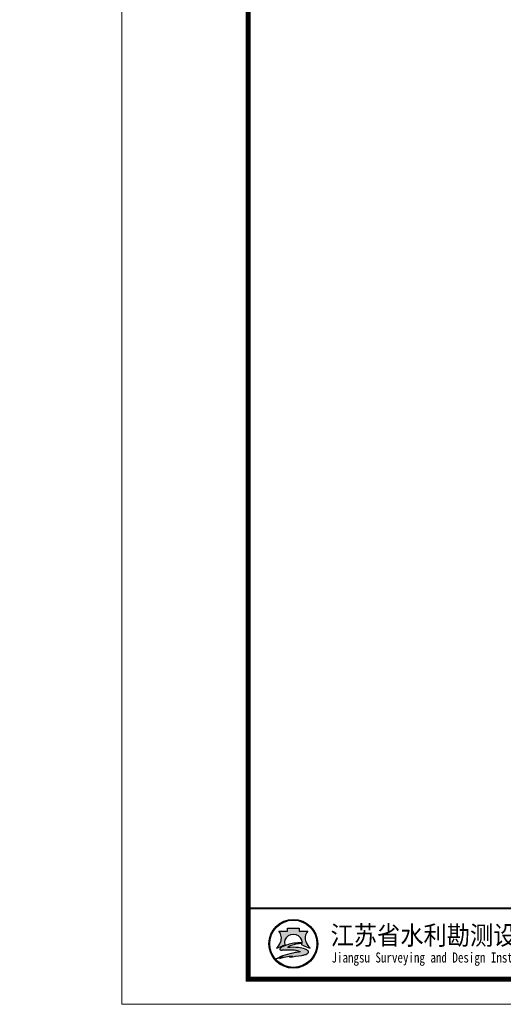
# Model space of a CAD drawing. Header units: millimetres. Extents: x 23444 to 5207685, y 10638 to 5641001.
# Tile 2 of 5: x 74072 to 75426, y 10638 to 13399. Entities that reach past the tile are written whole.
import ezdxf
from ezdxf.enums import TextEntityAlignment as Align

# ---------------------------------------------------------------- set-up
doc = ezdxf.new("R2010")
doc.units = ezdxf.units.MM
doc.layers.add('细线', color=7, linetype='Continuous')
doc.styles.add('0.5标框渠道', font='tssdeng.shx', dxfattribs={"width": 0.8, "height": 10, "bigfont": 'hztxt.shx'})
doc.styles.add('图框', font='仿宋_GB2312.TTF', dxfattribs={"width": 0.8, "height": 4})
doc.dimstyles.new('0.5标框（渠道）', dxfattribs={"dimtxt": 15, "dimasz": 5, "dimexe": 8, "dimexo": 8, "dimgap": 1.5, "dimtad": 1, "dimtxsty": '0.5标框渠道', "dimblk": 'OBLIQUE', "dimcen": 2, "dimadec": 0, "dimazin": 0, "dimtfac": 1, "dimtix": 1, "dimtmove": 0, "dimatfit": 3, "dimldrblk": 'OBLIQUE', "dimfxl": 0, "dimarcsym": 0})

# ---------------------------------------------------------------- blocks, each defined once
blk = doc.blocks.new('_Oblique')
at = {"color": 0, "linetype": 'ByBlock', "lineweight": -2}
blk.add_line((-0.5, -0.5), (0.5, 0.5), dxfattribs=at)
blk = doc.blocks.new('*D15')
at = {"layer": 'Defpoints', "color": 0}
for p in [(5207679.357982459, 4704743.057859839), (27468.2339434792, 12267.5350627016), (27480.62895136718, 12253.85179113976)]:
    blk.add_point(p, dxfattribs=at)
at = {"layer": '细线', "color": 0, "lineweight": -2}
for p, q in [((5207666.962974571, 4704756.741131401), (4359580.833556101, 5640987.917548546)), ((5207665.851273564, 4704755.734095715), (5207672.892046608, 4704762.111988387)), ((5207679.357982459, 4704743.057859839), (5207666.962974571, 4704756.741131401)), ((5207678.246281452, 4704742.050824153), (5207685.287054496, 4704748.428716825))]:
    blk.add_line(p, q, dxfattribs=at)
at = {"layer": '细线', "color": 0, "lineweight": -2, "xscale": 5, "yscale": 5, "zscale": 5}
for p, rotation in [((5207666.962974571, 4704756.741131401), 132.1718948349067), ((5207679.357982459, 4704743.057859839), 312.1718948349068)]:
    blk.add_blockref('_Oblique', p, dxfattribs=dict(at, rotation=rotation))
at = {"layer": '细线', "color": 0, "insert": (4359595.102585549, 5640982.420254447), "char_height": 10, "attachment_point": 5, "rotation": 312.17189483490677, "style": '0.5标框渠道'}
blk.add_mtext('18,46', dxfattribs=at)
blk = doc.blocks.new('A$C05D009C4')
h = blk.add_hatch(color=152)
h.dxf.hatch_style = 1
h.paths.add_polyline_path([(38.76634422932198, 12.00000043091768, 1), (29.08865293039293, 12.00000043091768, 1)])
h.paths.add_polyline_path([(38.60348013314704, 12.00000043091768, 1), (29.25151702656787, 12.00000043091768, 1)], flags=16)
h = blk.add_hatch(color=152)
h.dxf.hatch_style = 1
edge = h.paths.add_edge_path()
edge.add_arc((35.80941788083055, 9.575133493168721), 1.461698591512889, 43.31770961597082, 70.37003522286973)
edge.add_arc((34.42980354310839, 5.707128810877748), 5.568375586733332, 70.37003522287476, 84.52854590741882)
edge.add_arc((33.84297116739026, -0.4193505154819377), 11.72289597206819, 84.5285459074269, 95.17746754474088)
edge.add_arc((33.98455820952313, 9.871856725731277), 1.831337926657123, 111.7965680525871, 130.9174013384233, ccw=False)
edge.add_arc((35.88031062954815, 5.131314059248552), 6.936886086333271, 98.84274785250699, 111.79656805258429, ccw=False)
edge.add_arc((36.94667027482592, -1.723119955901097), 13.873772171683, 95.21036804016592, 98.84274785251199, ccw=False)
edge.add_ellipse((33.92749857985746, 12.29239262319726), major_axis=(-1.773815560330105, 0), ratio=0.8776980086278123, start_angle=172.6538623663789, end_angle=176.9129867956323)
edge.add_arc((35.5198629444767, 1.961408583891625), 10.24870363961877, 88.99992913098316, 98.52267106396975)
edge.add_arc((35.12653322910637, 4.586134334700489), 7.594670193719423, 98.5226710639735, 116.8491039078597)
edge.add_arc((32.25213067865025, 10.26438692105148), 1.230336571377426, 116.8491039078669, 139.2900683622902)
edge.add_arc((31.46765470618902, 10.93937932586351), 0.1954369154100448, 139.2900683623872, 263.050638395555)
edge.add_arc((31.6508042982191, 12.44199076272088), 1.70916902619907, 263.0506383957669, 272.136251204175)
edge.add_arc((32.81845198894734, -18.86063921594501), 29.61523112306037, 88.46268833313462, 92.13625120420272, ccw=False)
edge.add_arc((33.47617064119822, 5.646726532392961), 5.099041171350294, 68.07113774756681, 88.46268833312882, ccw=False)
edge.add_arc((37.58583333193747, -10.91731833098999), 21.4080615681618, 95.91294384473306, 98.79521578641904)
edge.add_arc((36.21854744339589, -2.080308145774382), 12.46590188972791, 98.79521578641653, 117.8496747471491)
edge.add_arc((94.71745532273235, -228.4932870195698), 245.9934265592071, 104.7703900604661, 105.15790668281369, ccw=False)
edge.add_line((32.00239593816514, 9.371353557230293), (31.19887532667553, 9.045501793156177))
edge.add_arc((52.56004672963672, -88.12407043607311), 99.48982566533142, 100.90627282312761, 102.39834375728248, ccw=False)
edge.add_line((33.73627840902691, 9.56877043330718), (33.12568101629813, 9.380185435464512))
edge.add_arc((30.81630882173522, 37.972111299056), 28.68503833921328, 274.6177604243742, 279.6944367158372)
edge.add_arc((34.87653799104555, 14.20489724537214), 4.573507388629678, 279.694436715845, 287.6119267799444)
edge.add_arc((35.76080622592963, 11.41934255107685), 1.650966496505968, 287.6119267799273, 311.5140981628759)
edge.add_arc((36.67269599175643, 10.38914956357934), 0.2751610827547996, 311.5140981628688, 403.3177096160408)
edge = h.paths.add_edge_path()
edge.add_arc((38.34861255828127, 13.13700150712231), 2.066422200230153, 138.9741968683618, 204.1180883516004, ccw=False)
edge.add_line((36.78967462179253, 14.493398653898), (35.09257135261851, 14.49339865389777))
edge.add_line((35.09257135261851, 14.49339865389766), (35.09257135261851, 15.08006322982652))
edge.add_line((35.09257135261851, 15.08006322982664), (32.76242580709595, 15.08006322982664))
edge.add_line((32.7624258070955, 15.08006322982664), (32.7624258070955, 14.493398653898))
edge.add_line((32.7624258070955, 14.493398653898), (31.06532253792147, 14.49339865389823))
edge.add_arc((29.50638460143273, 13.13700150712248), 2.066422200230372, -24.118088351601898, 41.0258031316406, ccw=False)
edge.add_arc((27.96985254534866, 13.82490774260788), 3.749914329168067, 314.34412131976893, 335.8819116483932, ccw=False)
edge.add_arc((29.92445522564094, 14.17747483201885), 3.106664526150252, 282.3877277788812, 290.1465811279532)
edge.add_arc((26.86021156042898, 22.52986721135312), 12.00340818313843, 290.1465811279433, 296.6495194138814)
edge.add_ellipse((33.92749857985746, 12.29239262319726), major_axis=(-1.773815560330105, 0), ratio=0.8776980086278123, start_angle=176.9129867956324, end_angle=378.37473811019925, ccw=False)
edge.add_ellipse((33.92749857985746, 12.29239262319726), major_axis=(-1.773815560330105, 0), ratio=0.8776980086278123, start_angle=172.653862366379, end_angle=176.9129867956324, ccw=False)
edge.add_ellipse((33.92749857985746, 12.29239262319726), major_axis=(-1.773815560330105, 0), ratio=0.8776980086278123, start_angle=161.6252618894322, end_angle=172.653862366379, ccw=False)
edge.add_arc((40.9947855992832, 22.52986721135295), 12.00340818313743, 243.3504805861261, 249.853418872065)
edge.add_arc((37.93054193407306, 14.17747483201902), 3.106664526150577, 249.8534188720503, 257.61227222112)
edge.add_arc((39.8851446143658, 13.82490774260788), 3.74991432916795, 204.1180883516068, 225.6558786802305, ccw=False)
at = {"lineweight": 0}
for p, q in [((-9.660525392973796e-07, 4.309176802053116e-07), (-9.660525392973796e-07, 297.000000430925)), ((419.9999990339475, 4.309176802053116e-07), (-9.660525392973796e-07, 4.309176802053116e-07))]:
    blk.add_line(p, q, dxfattribs=at)
at = {"lineweight": 0, "const_width": 1}
blk.add_lwpolyline([(24.99999903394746, 292.000000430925), (414.9999990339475, 292.000000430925), (414.9999990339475, 5.000000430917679), (24.99999903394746, 5.000000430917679)], close=True, dxfattribs=at)
at = {"lineweight": 0, "const_width": 0.4}
blk.add_lwpolyline([(414.9999990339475, 19.00000043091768), (24.99999903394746, 19.00000043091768)], dxfattribs=at)
at = {"color": 152}
for points in [[(32.24412084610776, 11.80161810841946, -0.02838203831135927), (30.9944621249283, 11.26089297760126, -0.03386732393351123), (30.59091593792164, 11.14313889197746, 0.09425397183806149), (31.39241893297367, 12.29262291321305, 0.2921547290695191), (31.06532253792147, 14.49339865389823), (32.7624258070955, 14.493398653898), (32.7624258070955, 15.08006322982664), (35.09257135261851, 15.08006322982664), (35.09257135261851, 14.49339865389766), (36.78967462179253, 14.493398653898, 0.29215472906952), (36.46257822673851, 12.29262291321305, 0.09425397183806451), (37.26408122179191, 11.14313889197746, -0.03386732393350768), (36.86053503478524, 11.26089297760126, -0.02838203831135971), (35.61087631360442, 11.80161810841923)], [(35.69874016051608, 12.20855107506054, 0.04157472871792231), (34.00099750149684, 12.0969388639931, 0.08013502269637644), (31.69645858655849, 11.36209207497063, 0.09823132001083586), (31.31950936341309, 11.06684910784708, 0.599439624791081), (31.4440083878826, 10.74537819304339, 0.03966424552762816), (31.71451524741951, 10.73400959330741, -0.01603031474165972), (33.61296736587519, 10.7439323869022, -0.08921046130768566), (35.38043369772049, 10.37684313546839, 0.01257694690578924), (34.31246967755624, 10.23900910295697, 0.08333285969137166), (30.39505916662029, 8.941746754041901, -0.001690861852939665), (32.00239593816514, 9.371353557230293), (31.19887532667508, 9.045501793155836, -0.006510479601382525), (33.73627840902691, 9.56877043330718), (33.12568101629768, 9.380185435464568, 0.02215480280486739), (35.64668768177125, 9.69670034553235, 0.03456031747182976), (36.26033635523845, 9.845760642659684, 0.1046726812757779), (36.85507394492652, 10.1831109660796, 0.4234638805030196), (36.87289239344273, 10.57792197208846, 0.1185893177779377), (36.30046705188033, 10.95188092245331, 0.06185687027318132), (34.96074712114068, 11.25013391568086, 0.04649815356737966), (32.78508617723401, 11.25571562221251, -0.08362449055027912), (33.30456005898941, 11.57226876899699, -0.05658197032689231), (34.81395098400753, 11.985748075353, -0.01585057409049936), (35.68675431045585, 12.0933255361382)]]:
    blk.add_lwpolyline(points, format="xyb", dxfattribs=at)
for radius in [4.838845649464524, 4.675981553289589]:
    blk.add_circle((33.92749857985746, 12.00000043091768), radius, dxfattribs=at)
blk.add_arc((35.88031062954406, 5.131314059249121), 6.936886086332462, 98.84274785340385, 111.796568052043, dxfattribs=at)
for start_param, end_param in [(2.820892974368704, 6.603884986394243), (3.013378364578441, 3.087714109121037)]:
    blk.add_ellipse((33.92749857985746, 12.29239262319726), major_axis=(-1.773815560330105, 0), ratio=0.8776980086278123, start_param=start_param, end_param=end_param, dxfattribs=at)
at = {"style": '图框'}
for s, height, width, p in [('江苏省水利勘测设计研究院有限公司', 3.75, 0.9, (78.12731828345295, 13.75084632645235)), ('Jiangsu Surveying and Design Institute of Water Resources Co., Ltd.', 2, 0.8, (77.95519032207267, 9.01340422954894))]:
    blk.add_text(s, height=height, dxfattribs=dict(at, width=width)).set_placement(p, align=Align.MIDDLE)

msp = doc.modelspace()

# ---------------------------------------------------------------- block references
at = {"xscale": 14.14285717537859, "yscale": 14.14285713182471, "zscale": 14.14285717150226}
msp.add_blockref('A$C05D009C4', (74358.24233682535, 10638.22054812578), dxfattribs=at)

# ---------------------------------------------------------------- dimensions: what is measured, and where the dimension line sits
at = {"layer": '细线'}
dim = msp.add_linear_dim(base=(5207679.357982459, 4704743.057859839), p1=(27468.23394347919, 12267.5350627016), p2=(27480.62895136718, 12253.85179113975), angle=312.1718948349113, dimstyle='0.5标框（渠道）', override={"dimfxl": 1.5}, dxfattribs=at)
dim.commit()
dim.dimension.update_dxf_attribs({"geometry": '*D15', "text_midpoint": (4359590.000162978, 5640977.798218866), "dimtype": 161})

doc.saveas('drawing.dxf')
